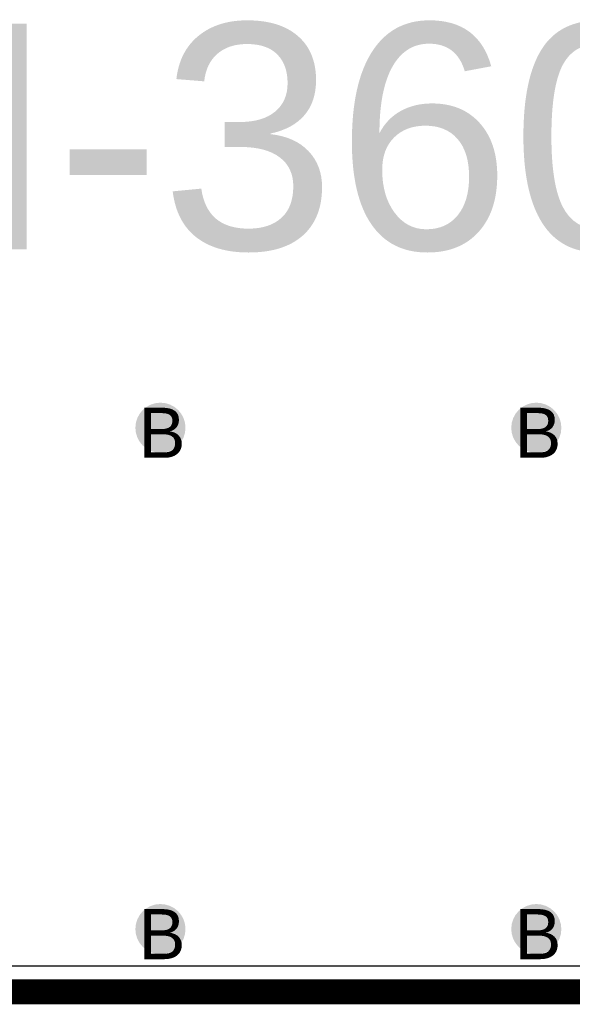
# Model space of a CAD drawing. Header units: millimetres. Extents: x -1.47 to 3.63, y -2.76 to 3.27.
# Tile 3 of 21: x 0.77 to 0.99, y -0.01 to 0.39. Entities that reach past the tile are written whole.
import ezdxf

# ---------------------------------------------------------------- set-up
doc = ezdxf.new("R2010")
doc.units = ezdxf.units.MM
doc.header["$MEASUREMENT"] = 0
for name, color, linetype in [('BottomLayer', 5, 'Continuous'), ('BottomSolder', 6, 'Continuous'), ('DrillDrawing', 1, 'Continuous'), ('Mechanical1', 6, 'Continuous'), ('TopLayer', 1, 'Continuous'), ('TopOverlay', 2, 'Continuous'), ('TopSolder', 216, 'Continuous')]:
    doc.layers.add(name, color=color, linetype=linetype)
doc.styles.add('Arial', font='txt', dxfattribs={"height": 0.2})

msp = doc.modelspace()

# ---------------------------------------------------------------- hatches: boundary and pattern name
at = {"layer": 'BottomLayer'}
h = msp.add_hatch(color=5, dxfattribs=at)
edge = h.paths.add_edge_path()
edge.add_arc((0.8285, 0.225), 0.01, 0, 360)
h = msp.add_hatch(color=5, dxfattribs=at)
edge = h.paths.add_edge_path()
edge.add_arc((0.9785, 0.225), 0.01, 0, 360)
h = msp.add_hatch(color=5, dxfattribs=at)
edge = h.paths.add_edge_path()
edge.add_arc((0.8285, 0.025), 0.01, 0, 360)
h = msp.add_hatch(color=5, dxfattribs=at)
edge = h.paths.add_edge_path()
edge.add_arc((0.9785, 0.025), 0.01, 0, 360)
at = {"layer": 'TopLayer'}
h = msp.add_hatch(color=1, dxfattribs=at)
edge = h.paths.add_edge_path()
edge.add_arc((0.8285, 0.225), 0.01, 0, 360)
h = msp.add_hatch(color=1, dxfattribs=at)
edge = h.paths.add_edge_path()
edge.add_arc((0.9785, 0.225), 0.01, 0, 360)
h = msp.add_hatch(color=1, dxfattribs=at)
edge = h.paths.add_edge_path()
edge.add_arc((0.8285, 0.025), 0.01, 0, 360)
h = msp.add_hatch(color=1, dxfattribs=at)
edge = h.paths.add_edge_path()
edge.add_arc((0.9785, 0.025), 0.01, 0, 360)
at = {"layer": 'TopSolder'}
h = msp.add_hatch(color=216, dxfattribs=at)
edge = h.paths.add_edge_path()
edge.add_arc((0.8285, 0.225), 0.006, 0, 360)
h = msp.add_hatch(color=216, dxfattribs=at)
edge = h.paths.add_edge_path()
edge.add_arc((0.9785, 0.225), 0.006, 0, 360)
h = msp.add_hatch(color=216, dxfattribs=at)
edge = h.paths.add_edge_path()
edge.add_arc((0.8285, 0.025), 0.006, 0, 360)
h = msp.add_hatch(color=216, dxfattribs=at)
edge = h.paths.add_edge_path()
edge.add_arc((0.9785, 0.025), 0.006, 0, 360)

# ---------------------------------------------------------------- linework, layer by layer
at = {"layer": 'BottomLayer'}
msp.add_line((1.4898, 0.0102), (0.0102, 0.0102), dxfattribs=at)
at = {"layer": 'BottomSolder'}
msp.add_line((1.5, 0), (0, 0), dxfattribs=at)
at = {"layer": 'Mechanical1', "const_width": 0.01}
msp.add_lwpolyline([(0, 0), (1.5, 0)], dxfattribs=at)
at = {"layer": 'TopLayer'}
msp.add_line((1.4898, 0.0102), (0.0102, 0.0102), dxfattribs=at)
at = {"layer": 'TopSolder'}
msp.add_line((1.5, 0), (0, 0), dxfattribs=at)

# ---------------------------------------------------------------- texts
at = {"layer": 'DrillDrawing', "style": 'Arial'}
for p in [(0.81984, 0.213), (0.96984, 0.213), (0.81984, 0.013), (0.96984, 0.013)]:
    msp.add_text('B', height=0.02, dxfattribs=at).set_placement(p)
at = {"layer": 'TopOverlay', "style": 'Arial'}
msp.add_text('ACC-NI-360-20-Out-A', height=0.09, rotation=360, dxfattribs=at).set_placement((0.35374, 0.29618))

doc.saveas('drawing.dxf')
